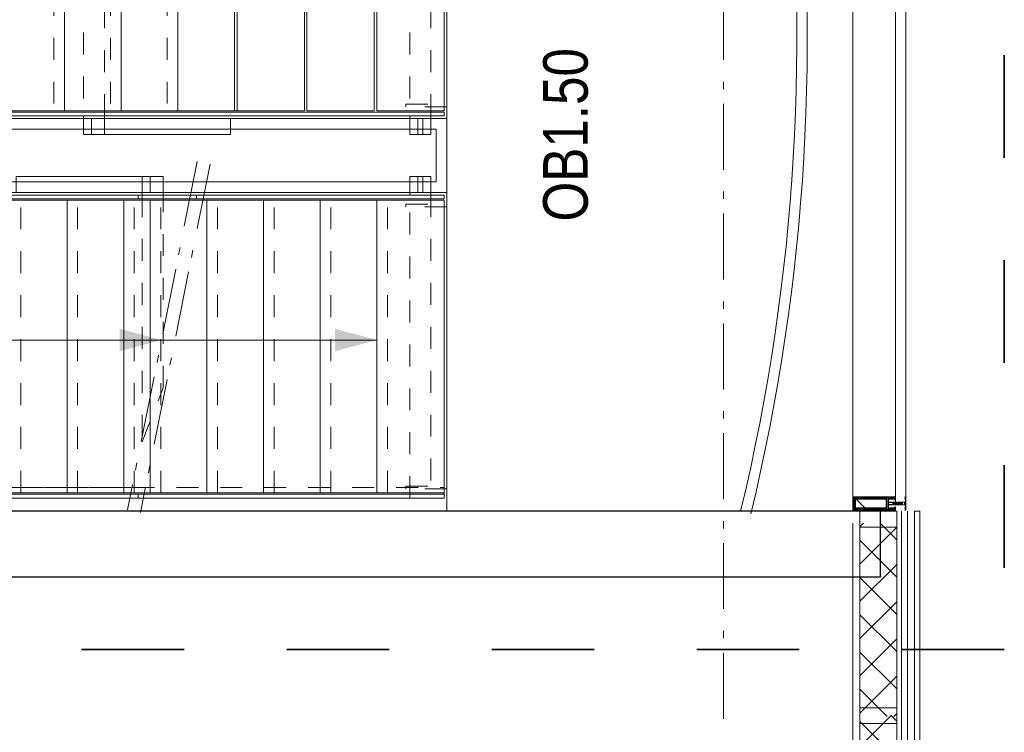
# Model space of a CAD drawing. Header units: millimetres. Extents: x 164327 to 368283, y 131426 to 274001.
# Tile 131 of 160: x 356817 to 360552, y 227124 to 229828. Entities that reach past the tile are written whole.
import ezdxf

# ---------------------------------------------------------------- set-up
doc = ezdxf.new("R2010")
doc.units = ezdxf.units.MM
doc.header["$LTSCALE"] = 400
for name, pattern in [('STYLE_01', [0.416641, 0.208282, -0.208359]), ('STYLE_06', [1.041641, 0.625, -0.208282, 0.069427, -0.138931]), ('STYLE_16', [0.177165, 0.11811, -0.059055]), ('STYLE_22', [1.944444, 0.972222, -0.972222])]:
    doc.linetypes.add(name, pattern=pattern)
for name, color, linetype, lineweight in [('Buitenkozijnen', 140, 'Continuous', 15), ('Fragmentaanduiding', 1, 'STYLE_22', 35), ('leuning', 43, 'Continuous', 5), ('Lijn-afbreek', 140, 'STYLE_06', 15), ('mat-beton (ihwg)', 5, 'Continuous', 25), ('mat-staal', 5, 'Continuous', 25), ('None', 7, 'Continuous', 9), ('Ruimtenummers', 5, 'Continuous', 25)]:
    doc.layers.add(name, color=color, linetype=linetype, lineweight=lineweight)
doc.styles.add('Arial Narrow', font='ARIALN.TTF', dxfattribs={"height": 222.25})

# ---------------------------------------------------------------- blocks, each defined once
blk = doc.blocks.new('*U336')
at = {"layer": 'Lijn-afbreek', "color": 8, "linetype": 'Continuous', "lineweight": 5}
for p, q in [((38691.1, -32740), (38691.1, -32980)), ((39801.1, -32740), (39801.1, -32980)), ((38691.1, -32980), (39801.1, -32980))]:
    blk.add_line(p, q, dxfattribs=at)
at = {"layer": 'Lijn-afbreek', "color": 8, "linetype": 'STYLE_01', "lineweight": 5}
blk.add_line((38691.1, -33020), (39801.1, -33020), dxfattribs=at)
blk = doc.blocks.new('*U337')
at = {"layer": 'Lijn-afbreek', "color": 8, "linetype": 'Continuous', "lineweight": 5}
for p, q in [((38691.1, -33170), (38691.1, -33450)), ((39801.1, -33170), (39801.1, -33450)), ((38691.1, -33450), (39801.1, -33450))]:
    blk.add_line(p, q, dxfattribs=at)
blk = doc.blocks.new('*U338')
at = {"layer": 'Lijn-afbreek', "color": 8, "linetype": 'Continuous', "lineweight": 5}
for p, q in [((38691.1, -32955), (38691.1, -33195)), ((39801.1, -32955), (39801.1, -33195)), ((38691.1, -33195), (39801.1, -33195))]:
    blk.add_line(p, q, dxfattribs=at)
at = {"layer": 'Lijn-afbreek', "color": 8, "linetype": 'STYLE_01', "lineweight": 5}
blk.add_line((38691.1, -33235), (39801.1, -33235), dxfattribs=at)
blk = doc.blocks.new('*U339')
at = {"layer": 'Lijn-afbreek', "color": 8, "linetype": 'Continuous', "lineweight": 5}
for p, q in [((38691.1, -32525), (38691.1, -32765)), ((39801.1, -32525), (39801.1, -32765)), ((38691.1, -32765), (39801.1, -32765))]:
    blk.add_line(p, q, dxfattribs=at)
at = {"layer": 'Lijn-afbreek', "color": 8, "linetype": 'STYLE_01', "lineweight": 5}
blk.add_line((38691.1, -32805), (39801.1, -32805), dxfattribs=at)
blk = doc.blocks.new('*U340')
at = {"layer": 'Lijn-afbreek', "color": 43, "linetype": 'Continuous', "lineweight": 9}
for p, q in [((40141.1, -32440), (40141.1, -32200)), ((41251.1, -32225), (40141.1, -32225)), ((41251.1, -32440), (41251.1, -32200))]:
    blk.add_line(p, q, dxfattribs=at)
at = {"layer": 'Lijn-afbreek', "color": 43, "linetype": 'STYLE_01', "lineweight": 9}
blk.add_line((41251.1, -32400), (40141.1, -32400), dxfattribs=at)
blk = doc.blocks.new('*U341')
at = {"layer": 'Lijn-afbreek', "color": 43, "linetype": 'STYLE_01', "lineweight": 9}
blk.add_line((41251.1, -32400), (40141.1, -32400), dxfattribs=at)
at = {"layer": 'Lijn-afbreek', "color": 43, "linetype": 'Continuous', "lineweight": 9}
for p, q in [((41251.1, -32440), (40141.1, -32440)), ((40141.1, -32680), (40141.1, -32440)), ((41251.1, -32680), (41251.1, -32440))]:
    blk.add_line(p, q, dxfattribs=at)
blk = doc.blocks.new('*U342')
at = {"layer": 'Lijn-afbreek', "color": 43, "linetype": 'Continuous', "lineweight": 9}
for p, q in [((40141.1, -32225), (40141.1, -31985)), ((41251.1, -32225), (41251.1, -31985)), ((41251.1, -32010), (40141.1, -32010))]:
    blk.add_line(p, q, dxfattribs=at)
at = {"layer": 'Lijn-afbreek', "color": 43, "linetype": 'STYLE_01', "lineweight": 9}
blk.add_line((41251.1, -32185), (40141.1, -32185), dxfattribs=at)
blk = doc.blocks.new('*U343')
at = {"layer": 'Lijn-afbreek', "color": 43, "linetype": 'Continuous', "lineweight": 9}
for p, q in [((40141.1, -32010), (40141.1, -31770)), ((41251.1, -32010), (41251.1, -31770)), ((41251.1, -31795), (40141.1, -31795))]:
    blk.add_line(p, q, dxfattribs=at)
at = {"layer": 'Lijn-afbreek', "color": 43, "linetype": 'STYLE_01', "lineweight": 9}
blk.add_line((41251.1, -31970), (40141.1, -31970), dxfattribs=at)
blk = doc.blocks.new('*U346')
at = {"layer": 'Lijn-afbreek', "color": 8, "linetype": 'Continuous', "lineweight": 5}
for p, q in [((38691.1, -32310), (38691.1, -32550)), ((39801.1, -32310), (39801.1, -32550)), ((38691.1, -32550), (39801.1, -32550))]:
    blk.add_line(p, q, dxfattribs=at)
at = {"layer": 'Lijn-afbreek', "color": 8, "linetype": 'STYLE_01', "lineweight": 5}
blk.add_line((38691.1, -32590), (39801.1, -32590), dxfattribs=at)
blk = doc.blocks.new('*U347')
at = {"layer": 'Lijn-afbreek', "color": 8, "linetype": 'Continuous', "lineweight": 5}
for p, q in [((38691.1, -32095), (38691.1, -32335)), ((39801.1, -32095), (39801.1, -32335)), ((38691.1, -32335), (39801.1, -32335))]:
    blk.add_line(p, q, dxfattribs=at)
at = {"layer": 'Lijn-afbreek', "color": 8, "linetype": 'STYLE_01', "lineweight": 5}
blk.add_line((38691.1, -32375), (39801.1, -32375), dxfattribs=at)
blk = doc.blocks.new('*U348')
at = {"layer": 'Lijn-afbreek', "color": 140, "linetype": 'Continuous', "lineweight": 15}
for p, q in [((38691.1, -31995), (38691.1, -32235)), ((39801.1, -31995), (39801.1, -32235)), ((38691.1, -32235), (39801.1, -32235))]:
    blk.add_line(p, q, dxfattribs=at)
at = {"layer": 'Lijn-afbreek', "color": 140, "linetype": 'STYLE_01', "lineweight": 15}
blk.add_line((38691.1, -32275), (39801.1, -32275), dxfattribs=at)
blk = doc.blocks.new('*U349')
at = {"layer": 'Lijn-afbreek', "color": 140, "linetype": 'Continuous', "lineweight": 15}
for p, q in [((38691.1, -31780), (38691.1, -32020)), ((39801.1, -31780), (39801.1, -32020)), ((38691.1, -32020), (39801.1, -32020))]:
    blk.add_line(p, q, dxfattribs=at)
at = {"layer": 'Lijn-afbreek', "color": 140, "linetype": 'STYLE_01', "lineweight": 15}
blk.add_line((38691.1, -32060), (39801.1, -32060), dxfattribs=at)
blk = doc.blocks.new('*U350')
at = {"layer": 'Lijn-afbreek', "color": 140, "linetype": 'Continuous', "lineweight": 15}
for p, q in [((38691.1, -31565), (38691.1, -31805)), ((39801.1, -31565), (39801.1, -31805)), ((38691.1, -31805), (39801.1, -31805))]:
    blk.add_line(p, q, dxfattribs=at)
at = {"layer": 'Lijn-afbreek', "color": 140, "linetype": 'STYLE_01', "lineweight": 15}
blk.add_line((38691.1, -31845), (39801.1, -31845), dxfattribs=at)
blk = doc.blocks.new('*U351')
at = {"layer": 'Lijn-afbreek', "color": 140, "linetype": 'Continuous', "lineweight": 15}
for p, q in [((38691.1, -31350), (38691.1, -31590)), ((39801.1, -31350), (39801.1, -31590)), ((38691.1, -31590), (39801.1, -31590))]:
    blk.add_line(p, q, dxfattribs=at)
at = {"layer": 'Lijn-afbreek', "color": 140, "linetype": 'STYLE_01', "lineweight": 15}
blk.add_line((38691.1, -31630), (39801.1, -31630), dxfattribs=at)
blk = doc.blocks.new('*U352')
at = {"layer": 'Lijn-afbreek', "color": 140, "linetype": 'Continuous', "lineweight": 15}
for p, q in [((38691.1, -31135), (38691.1, -31375)), ((39801.1, -31135), (39801.1, -31375)), ((38691.1, -31375), (39801.1, -31375))]:
    blk.add_line(p, q, dxfattribs=at)
at = {"layer": 'Lijn-afbreek', "color": 140, "linetype": 'STYLE_01', "lineweight": 15}
blk.add_line((38691.1, -31415), (39801.1, -31415), dxfattribs=at)
blk = doc.blocks.new('*U353')
at = {"layer": 'Lijn-afbreek', "color": 140, "linetype": 'Continuous', "lineweight": 15}
for p, q in [((38691.1, -30920), (38691.1, -31160)), ((39801.1, -30920), (39801.1, -31160)), ((38691.1, -31160), (39801.1, -31160))]:
    blk.add_line(p, q, dxfattribs=at)
at = {"layer": 'Lijn-afbreek', "color": 140, "linetype": 'STYLE_01', "lineweight": 15}
blk.add_line((38691.1, -31200), (39801.1, -31200), dxfattribs=at)
blk = doc.blocks.new('*U354')
at = {"layer": 'Lijn-afbreek', "color": 43, "linetype": 'Continuous', "lineweight": 9}
for p, q in [((38691.1, -30515), (38691.1, -30755.4)), ((38691.1, -30515), (39801.1, -30515)), ((39801.1, -30515), (39801.1, -30755.4)), ((38691.1, -30731.1), (39801.1, -30731.1))]:
    blk.add_line(p, q, dxfattribs=at)
at = {"layer": 'Lijn-afbreek', "color": 43, "linetype": 'STYLE_01', "lineweight": 9}
blk.add_line((38691.1, -30770), (39801.1, -30770), dxfattribs=at)
blk = doc.blocks.new('*U355')
at = {"layer": 'Lijn-afbreek', "color": 140, "linetype": 'Continuous', "lineweight": 15}
for p, q in [((38691.1, -30705), (38691.1, -30945)), ((39801.1, -30705), (39801.1, -30945)), ((38691.1, -30945), (39801.1, -30945))]:
    blk.add_line(p, q, dxfattribs=at)
at = {"layer": 'Lijn-afbreek', "color": 140, "linetype": 'STYLE_01', "lineweight": 15}
blk.add_line((38691.1, -30985), (39801.1, -30985), dxfattribs=at)
blk = doc.blocks.new('*U356')
at = {"layer": 'Lijn-afbreek', "color": 43, "linetype": 'Continuous', "lineweight": 9}
for p, q in [((38691.1, -32210), (38691.1, -32450)), ((39801.1, -32210), (39801.1, -32450))]:
    blk.add_line(p, q, dxfattribs=at)
at = {"layer": 'None', "color": 7}
for name in ['*U354', '*U355', '*U353', '*U352', '*U351', '*U350', '*U349', '*U348']:
    blk.add_blockref(name, (0, 0), dxfattribs=at)
blk = doc.blocks.new('*U357')
at = {"layer": 'leuning', "color": 140, "linetype": 'STYLE_01', "lineweight": 15}
for p, q in [((38671.1, -30515.2), (38671.1, -32262.2)), ((38711.1, -30515.2), (38711.1, -32262.2))]:
    blk.add_line(p, q, dxfattribs=at)
at = {"layer": 'leuning', "color": 43, "linetype": 'STYLE_01', "lineweight": 9}
for p, q in [((38671.1, -31768.1), (38671.1, -33450)), ((38711.1, -31768.1), (38711.1, -33450)), ((38671.1, -33450), (38711.1, -33450))]:
    blk.add_line(p, q, dxfattribs=at)
at = {"layer": 'Lijn-afbreek', "color": 8, "linetype": 'Continuous', "lineweight": 5}
for p, q in [((39271.1, -30730), (39271.1, -32378.2)), ((39271.1, -30731.1), (39271.1, -33195))]:
    blk.add_line(p, q, dxfattribs=at)
at = {"layer": 'Lijn-afbreek', "lineweight": 15}
for p, q in [((39948.6, -32513.7), (38626.5, -32249.3)), ((39938.8, -32562.7), (38616.7, -32298.3))]:
    blk.add_line(p, q, dxfattribs=at)
at = {"layer": 'Lijn-afbreek', "color": 43, "linetype": 'Continuous', "lineweight": 9}
for p in [(41251.1, -32655), (40141.1, -32895)]:
    blk.add_line(p, (40141.1, -32655), dxfattribs=at)
for points in [[(38671.1, -32290), (38671.1, -30515), (38686.1, -30515), (38686.1, -32290)], [(39821.1, -32510.6), (39821.1, -30515), (39806.1, -30515), (39806.1, -32510.6)], [(40136.1, -31325), (40136.1, -32239), (40136.1, -33450), (40121.1, -33450), (40121.1, -32356.6), (40121.1, -31325)], [(40051.1, -32082.4), (40121.1, -32082.4), (40121.1, -32162.4), (40051.1, -32162.4)], [(38671.1, -33450), (38671.1, -32290), (38686.1, -32290), (38686.1, -33450)], [(39821.1, -33450), (39821.1, -32290), (39806.1, -32290), (39806.1, -33450)], [(39891.1, -32384.7), (39821.1, -32384.7), (39821.1, -32304.7), (39891.1, -32304.7)], [(40141.1, -32665), (41251.1, -32665), (41251.1, -32920), (40141.1, -32920)], [(40141.1, -32930), (41251.1, -32930), (41251.1, -33185), (40141.1, -33185)], [(40141.1, -33195), (41251.1, -33195), (41251.1, -33450), (40141.1, -33450)], [(39891.1, -33350), (39831.1, -33350), (39831.1, -33370), (39891.1, -33370)], [(40051.1, -33320), (40121.1, -33320), (40121.1, -33400), (40051.1, -33400)]]:
    blk.add_lwpolyline(points, close=True, dxfattribs=at)
at = {"layer": 'Lijn-afbreek', "color": 140, "linetype": 'Continuous', "lineweight": 15}
for points in [[(39891.1, -31826.4), (39831.1, -31826.4), (39831.1, -32334.7), (39891.1, -32334.7)], [(40051.1, -32112.4), (40111.1, -32112.4), (40111.1, -32639.4), (40051.1, -32639.4)], [(40051.1, -33350), (40111.1, -33350), (40111.1, -33370), (40051.1, -33370)]]:
    blk.add_lwpolyline(points, close=True, dxfattribs=at)
at = {"layer": 'Lijn-afbreek', "color": 43, "linetype": 'STYLE_01', "lineweight": 9}
for points in [[(41271.1, -32082.4), (40121.1, -32082.4), (40121.1, -32162.4), (41271.1, -32162.4)], [(39090, -32384.7), (39821.1, -32384.7), (39821.1, -32304.7), (38885, -32304.7)], [(41271.1, -33320), (40121.1, -33320), (40121.1, -33400), (41271.1, -33400)]]:
    blk.add_lwpolyline(points, close=True, dxfattribs=at)
at = {"layer": 'Lijn-afbreek', "color": 8, "linetype": 'STYLE_01', "lineweight": 5}
blk.add_lwpolyline([(38671.1, -33320), (39821.1, -33320), (39821.1, -33400), (38671.1, -33400)], close=True, dxfattribs=at)
at = {"layer": 'Lijn-afbreek', "color": 8, "linetype": 'Continuous', "lineweight": 5}
blk.add_lwpolyline([(39891.1, -33320), (39821.1, -33320), (39821.1, -33400), (39891.1, -33400)], close=True, dxfattribs=at)
at = {"layer": 'Lijn-afbreek', "color": 8, "lineweight": 5}
for points in [[(39271.1, -32378.2), (39228.5, -32219.4), (39313.6, -32219.4)], [(39271.1, -33195), (39228.5, -33036.3), (39313.6, -33036.3)]]:
    blk.add_solid(points, dxfattribs=at)
at = {"layer": 'None', "color": 140, "linetype": 'Continuous', "lineweight": 15}
for p, q in [((39831.1, -32519.6), (39831.1, -30505)), ((39871.1, -32519.6), (39871.1, -30545)), ((40071.1, -30865.7), (40071.1, -33420)), ((40111.1, -30865.7), (40111.1, -33460)), ((40071.1, -33420), (39871.1, -33420)), ((40111.1, -33460), (39831.1, -33460))]:
    blk.add_line(p, q, dxfattribs=at)
at = {"layer": 'None', "color": 43, "linetype": 'Continuous', "lineweight": 9}
for p, q in [((39831.1, -33460), (39831.1, -31974.7)), ((39871.1, -33420), (39871.1, -31974.7))]:
    blk.add_line(p, q, dxfattribs=at)
at = {"layer": 'None', "color": 43, "linetype": 'STYLE_01', "lineweight": 9}
for points in [[(38706.1, -33304.8), (38716.1, -33304.8), (38716.1, -33460), (38706.1, -33460)], [(39776.1, -33304.8), (39786.1, -33304.8), (39786.1, -33460), (39776.1, -33460)], [(40156.1, -33304.8), (40166.1, -33304.8), (40166.1, -33460), (40156.1, -33460)]]:
    blk.add_lwpolyline(points, close=True, dxfattribs=at)
at = {"layer": 'None', "color": 140, "linetype": 'Continuous', "lineweight": 15, "flags": 128}
for points in [[(38621.1, -33460), (38621.1, -34295)], [(41321.1, -34295), (41321.1, -33460), (38621.1, -33460)]]:
    blk.add_lwpolyline(points, dxfattribs=at)
at = {"layer": 'None', "color": 7}
for name in ['*U356', '*U343', '*U342', '*U347', '*U340', '*U346', '*U341', '*U339', '*U336', '*U338', '*U337']:
    blk.add_blockref(name, (0, 0), dxfattribs=at)
blk = doc.blocks.new('*X831')
at = {"layer": 'None', "lineweight": 5}
for p, q in [((37842.8, -35130.6), (37945.9, -35027.5)), ((37947.3, -35167.5), (38087.3, -35027.5)), ((38088.8, -35167.5), (38228.8, -35027.5)), ((38230.2, -35167.5), (38370.2, -35027.5)), ((38371.6, -35167.5), (38511.6, -35027.5)), ((38513, -35167.5), (38576.4, -35104.1))]:
    blk.add_line(p, q, dxfattribs=at)
at = {"layer": 'None', "lineweight": 13}
for p, q in [((37855.5, -35027.5), (37995.5, -35167.5)), ((37996.9, -35027.5), (38136.9, -35167.5)), ((38138.3, -35027.5), (38278.3, -35167.5)), ((38279.7, -35027.5), (38419.7, -35167.5)), ((38421.1, -35027.5), (38561.1, -35167.5)), ((38562.5, -35027.5), (38576.4, -35041.4)), ((37842.8, -35156.2), (37854.1, -35167.5))]:
    blk.add_line(p, q, dxfattribs=at)
blk = doc.blocks.new('*U832')
at = {"layer": 'None', "color": 140, "lineweight": 15}
for p, q in [((37842.8, -35000), (38576.4, -35000)), ((37842.8, -35027.5), (38576.4, -35027.5)), ((37842.8, -35167.5), (38621.1, -35167.5)), ((37842.8, -35185.5), (38621.1, -35185.5)), ((37842.8, -35235), (38621.1, -35235)), ((37842.8, -35255), (38621.1, -35255)), ((38621.1, -35255), (38621.1, -35235))]:
    blk.add_line(p, q, dxfattribs=at)
at = {"layer": 'None', "color": 140, "linetype": 'Continuous', "lineweight": 15}
for p, q in [((37842.8, -35027.5), (38576.4, -35027.5)), ((37842.8, -35167.5), (38576.4, -35167.5))]:
    blk.add_line(p, q, dxfattribs=at)
at = {"layer": 'None', "color": 8, "linetype": 'Continuous', "lineweight": 5}
blk.add_line((37846.1, -35207.5), (38621.1, -35207.5), dxfattribs=at)
at = {"layer": 'None', "color": 140, "linetype": 'Continuous', "lineweight": 15}
blk.add_lwpolyline([(38621.1, -35027.5), (38621.1, -35167.5), (38561.1, -35167.5), (38561.1, -35027.5)], close=True, dxfattribs=at)
at = {"layer": 'None', "color": 140}
blk.add_blockref('*X831', (0, 0), dxfattribs=at)
blk = doc.blocks.new('*U834')
at = {"layer": 'None', "color": 140, "linetype": 'Continuous', "lineweight": 15}
blk.add_lwpolyline([(38621.1, -35002), (38626.1, -35002), (38626.1, -35014.5), (38621.1, -35014.5)], close=True, dxfattribs=at)
blk.add_open_spline([(38626.1, -35002), (38623.6, -35007), (38621.1, -35002)], degree=2, dxfattribs=at)
at = {"layer": 'None', "color": 43, "linetype": 'Continuous', "lineweight": 9}
blk.add_open_spline([(38622.3, -35008), (38622.9, -35007), (38623.6, -35007), (38624.2, -35007), (38624.8, -35008), (38625.4, -35009), (38625.7, -35010.8), (38626.1, -35012.5), (38626.1, -35016.5), (38625.7, -35018.2), (38625.4, -35020), (38624.8, -35021), (38624.2, -35022), (38623.6, -35022), (38622.9, -35022), (38622.3, -35021), (38621.7, -35020), (38621.4, -35018.2), (38621.1, -35016.5), (38621.1, -35012.5), (38621.4, -35010.8), (38621.7, -35009), (38622.3, -35008)], degree=2, knots=[0, 0, 0, 0.050228, 0.050228, 0.100454, 0.100454, 0.187421, 0.187421, 0.300233, 0.413046, 0.413046, 0.5, 0.5, 0.550228, 0.550228, 0.600454, 0.600454, 0.687421, 0.687421, 0.800233, 0.913046, 0.913046, 1, 1, 1], dxfattribs=at)
blk = doc.blocks.new('*U835')
at = {"layer": 'None', "color": 8, "lineweight": 5}
for p, q in [((38648.5, -35158), (38653.3, -35158.8)), ((38648.5, -35159.6), (38653.3, -35160.4)), ((38648.5, -35161.2), (38653.3, -35162)), ((38648.5, -35162.8), (38653.3, -35163.6)), ((38648.5, -35164.4), (38653.3, -35165.2)), ((38648.5, -35167.6), (38653.3, -35168.4)), ((38648.5, -35169.2), (38653.3, -35170)), ((38648.5, -35170.8), (38653.3, -35171.6)), ((38648.5, -35172.4), (38650.2, -35172.7)), ((38648.5, -35174), (38653.3, -35174.8)), ((38648.5, -35175.6), (38653.3, -35176.4)), ((38648.5, -35177.2), (38653.3, -35178)), ((38648.5, -35178.8), (38653.3, -35179.6)), ((38648.5, -35180.4), (38653.3, -35181.2)), ((38648.5, -35182), (38653.3, -35182.8)), ((38648.5, -35183.6), (38649, -35183.7)), ((38649.2, -35156.5), (38652.8, -35157.1)), ((38649.6, -35156.8), (38649.2, -35157.7)), ((38650.6, -35183.6), (38651.5, -35183.8)), ((38652.6, -35158), (38652.4, -35157.4)), ((38648.5, -35186.8), (38653.3, -35187.6)), ((38649, -35185.3), (38653.3, -35186)), ((38649.3, -35184.9), (38652.6, -35185.7)), ((38652.3, -35184.7), (38649.9, -35184.2)), ((38650.1, -35183.9), (38651.8, -35184.2))]:
    blk.add_line(p, q, dxfattribs=at)
at = {"layer": 'None', "color": 8, "linetype": 'Continuous', "lineweight": 5}
for p, q in [((38649.1, -35159.2), (38649.1, -35158.4)), ((38649.1, -35160.8), (38649.1, -35160)), ((38649.1, -35162.4), (38649.1, -35161.6)), ((38649.1, -35164), (38649.1, -35163.2)), ((38649.1, -35165.6), (38649.1, -35164.8)), ((38649.1, -35167.2), (38649.1, -35167.2)), ((38649.1, -35168.8), (38649.1, -35168)), ((38649.1, -35170.4), (38649.1, -35169.6)), ((38649.1, -35172), (38649.1, -35171.2)), ((38649.1, -35175.2), (38649.1, -35174.4)), ((38649.1, -35176.8), (38649.1, -35176)), ((38649.1, -35178.4), (38649.1, -35177.6)), ((38649.1, -35180), (38649.1, -35179.2)), ((38649.1, -35181.6), (38649.1, -35180.8)), ((38649.1, -35183.2), (38649.1, -35182.4)), ((38652.6, -35158.5), (38652.6, -35158)), ((38652.6, -35160.1), (38652.6, -35159.2)), ((38652.6, -35161.7), (38652.6, -35160.8)), ((38652.6, -35163.3), (38652.6, -35162.4)), ((38652.6, -35164.9), (38652.6, -35164)), ((38652.6, -35166.2), (38652.6, -35165.6)), ((38652.6, -35168.1), (38652.6, -35167.2)), ((38652.6, -35169.7), (38652.6, -35168.8)), ((38652.6, -35171.3), (38652.6, -35170.4)), ((38652.6, -35172.7), (38652.6, -35172)), ((38652.6, -35174.5), (38652.6, -35173.7)), ((38652.6, -35176.1), (38652.6, -35175.2)), ((38652.6, -35177.7), (38652.6, -35176.8)), ((38652.6, -35179.3), (38652.6, -35178.4)), ((38652.6, -35180.9), (38652.6, -35180)), ((38652.6, -35182.5), (38652.6, -35181.6)), ((38652.6, -35183.6), (38652.6, -35183.2)), ((38649.1, -35186.4), (38649.1, -35185.6)), ((38649.1, -35188), (38649.1, -35187.2)), ((38652.6, -35185.7), (38652.6, -35185.2)), ((38652.6, -35187.3), (38652.6, -35186.4)), ((38652.6, -35188.9), (38652.6, -35188))]:
    blk.add_line(p, q, dxfattribs=at)
at = {"layer": 'None', "color": 8, "lineweight": 5, "flags": 128}
for points in [[(38655.9, -35171.7), (38655.9, -35171.7, -0.414214), (38656.4, -35172.2), (38656.4, -35189.9), (38656.4, -35189.9, -0.414214), (38655.9, -35190.4), (38654.9, -35190.4), (38654.9, -35190.4, -0.414214), (38654.4, -35189.9), (38654.4, -35189.9, -0.414214), (38654.9, -35189.4), (38655.4, -35189.4), (38655.4, -35186.2), (38655.4, -35186.2, 0.414214), (38654.9, -35185.7), (38653.6, -35185.7), (38653.6, -35185.7, -0.221695), (38652.8, -35185.3), (38651.6, -35183.9), (38651.6, -35183.9, 0.466308), (38650.1, -35183.9), (38648.9, -35185.3), (38648.9, -35185.3, -0.221695), (38648.1, -35185.7), (38646.9, -35185.7), (38646.9, -35185.7, 0.414214), (38646.4, -35186.2), (38646.4, -35189.4), (38646.9, -35189.4), (38646.9, -35189.4, -0.414214), (38647.4, -35189.9), (38647.4, -35189.9, -0.414214), (38646.9, -35190.4), (38645.9, -35190.4), (38645.9, -35190.4, -0.414214), (38645.4, -35189.9), (38645.4, -35172.2), (38645.4, -35172.2, -0.414214), (38645.9, -35171.7), (38646.2, -35171.7), (38646.2, -35172.4), (38646.2, -35172.4, 0.414214), (38646.5, -35172.7), (38646.8, -35172.7), (38646.8, -35172.7, 0.414214), (38647.6, -35171.9), (38647.6, -35168), (38647.6, -35168, 0.414214), (38646.8, -35167.2), (38646.5, -35167.2), (38646.5, -35167.2, 0.414214), (38646.2, -35167.5), (38646.2, -35168.2), (38645.9, -35168.2), (38645.9, -35168.2, -0.414214), (38645.4, -35167.7), (38645.4, -35155), (38645.4, -35155, -0.351868), (38645.6, -35154.7), (38645.6, -35154.7, -0.351868), (38645.9, -35154.9), (38646.7, -35156.6), (38646.7, -35156.6, -0.314902), (38646.7, -35156.8), (38646.4, -35157.1), (38646.4, -35157.1, 0.198912), (38646.4, -35157.3), (38646.4, -35157.5), (38646.4, -35157.5, 0.198912), (38646.4, -35157.7), (38646.7, -35158), (38646.7, -35158, -0.414214), (38646.7, -35158.2), (38646.4, -35158.5), (38646.4, -35158.5, 0.198912), (38646.4, -35158.7), (38646.4, -35158.9), (38646.4, -35158.9, 0.198912), (38646.4, -35159.1), (38646.7, -35159.4), (38646.7, -35159.4, -0.414214), (38646.7, -35159.6), (38646.4, -35159.9), (38646.4, -35159.9, 0.198912), (38646.4, -35160.1), (38646.4, -35160.6), (38646.4, -35160.6, 0.087489), (38646.4, -35160.7), (38646.7, -35161.5), (38646.7, -35165.9), (38646.7, -35165.9, 0.414214), (38647, -35166.2), (38654.8, -35166.2), (38654.8, -35166.2, 0.414214), (38655.1, -35165.9), (38655.1, -35161.5), (38655.3, -35160.7), (38655.3, -35160.7, 0.087489), (38655.4, -35160.6), (38655.4, -35160.1), (38655.4, -35160.1, 0.198912), (38655.3, -35159.9), (38655, -35159.6), (38655, -35159.6, -0.414214), (38655, -35159.4), (38655.3, -35159.1), (38655.3, -35159.1, 0.198912), (38655.4, -35158.9), (38655.4, -35158.7), (38655.4, -35158.7, 0.198912), (38655.3, -35158.5), (38655, -35158.2), (38655, -35158.2, -0.414214), (38655, -35158), (38655.3, -35157.7), (38655.3, -35157.7, 0.198912), (38655.4, -35157.5), (38655.4, -35157.3), (38655.4, -35157.3, 0.198912), (38655.3, -35157.1), (38655, -35156.8), (38655, -35156.8, -0.314902), (38655, -35156.6), (38655.8, -35154.9), (38655.8, -35154.9, -0.351868), (38656.1, -35154.7), (38656.1, -35154.7, -0.351868), (38656.4, -35155), (38656.4, -35167.7), (38656.4, -35167.7, -0.414214), (38655.9, -35168.2), (38655.6, -35168.2), (38655.6, -35167.5), (38655.6, -35167.5, 0.414214), (38655.3, -35167.2), (38655, -35167.2), (38655, -35167.2, 0.414214), (38654.2, -35168), (38654.2, -35171.9), (38654.2, -35171.9, 0.414214), (38655, -35172.7), (38655.3, -35172.7), (38655.3, -35172.7, 0.414214), (38655.6, -35172.4), (38655.6, -35171.7)], [(38655.4, -35179.1, 0.414214), (38654.9, -35178.6), (38653.6, -35178.6), (38653.6, -35178.6, -0.414214), (38653.4, -35178.4), (38653.4, -35177.8), (38653.4, -35177.8, -0.414214), (38653.6, -35177.6), (38654.9, -35177.6), (38654.9, -35177.6, 0.414214), (38655.4, -35177.1), (38655.4, -35174.2), (38655.4, -35174.2, 0.414214), (38654.9, -35173.7), (38646.9, -35173.7), (38646.9, -35173.7, 0.414214), (38646.4, -35174.2), (38646.4, -35177.1), (38646.4, -35177.1, 0.414214), (38646.9, -35177.6), (38648.2, -35177.6), (38648.2, -35177.6, -0.414214), (38648.4, -35177.8), (38648.4, -35178.4), (38648.4, -35178.4, -0.414214), (38648.2, -35178.6), (38646.9, -35178.6), (38646.9, -35178.6, 0.414214), (38646.4, -35179.1), (38646.4, -35184.2), (38646.4, -35184.2, 0.414214), (38646.9, -35184.7), (38647.9, -35184.7), (38647.9, -35184.7, 0.221695), (38648.3, -35184.5), (38649.3, -35183.3), (38649.3, -35183.3, -0.466308), (38652.4, -35183.3), (38653.4, -35184.5), (38653.4, -35184.5, 0.221695), (38653.8, -35184.7), (38654.9, -35184.7), (38654.9, -35184.7, 0.414214), (38655.4, -35184.2), (38655.4, -35179.1)], [(38652.7, -35167.2), (38649.1, -35167.2), (38649.1, -35167.2, 0.414214), (38648.6, -35167.7), (38648.6, -35172.5), (38648.6, -35172.5, 0.414214), (38648.8, -35172.7), (38653, -35172.7), (38653, -35172.7, 0.414214), (38653.2, -35172.5), (38653.2, -35167.7), (38653.2, -35167.7, 0.414214), (38652.7, -35167.2, 0.414214)]]:
    blk.add_lwpolyline(points, format="xyb", close=True, dxfattribs=at)
for points in [[(38652.6, -35158.5), (38653.3, -35158.8), (38652.6, -35159.2), (38649.1, -35158.4), (38648.5, -35158), (38649.1, -35157.6)], [(38652.6, -35160.1), (38653.3, -35160.4), (38652.6, -35160.8), (38649.1, -35160), (38648.5, -35159.6), (38649.1, -35159.2)], [(38652.6, -35161.7), (38653.3, -35162), (38652.6, -35162.4), (38649.1, -35161.6), (38648.5, -35161.2), (38649.1, -35160.8)], [(38652.6, -35163.3), (38653.3, -35163.6), (38652.6, -35164), (38649.1, -35163.2), (38648.5, -35162.8), (38649.1, -35162.4)], [(38652.6, -35164.9), (38653.3, -35165.2), (38652.6, -35165.6), (38649.1, -35164.8), (38648.5, -35164.4), (38649.1, -35164)], [(38652.6, -35168.1), (38653.3, -35168.4), (38652.6, -35168.8), (38649.1, -35168), (38648.5, -35167.6), (38649.1, -35167.2)], [(38652.6, -35169.7), (38653.3, -35170), (38652.6, -35170.4), (38649.1, -35169.6), (38648.5, -35169.2), (38649.1, -35168.8)], [(38652.6, -35171.3), (38653.3, -35171.6), (38652.6, -35172), (38649.1, -35171.2), (38648.5, -35170.8), (38649.1, -35170.4)], [(38652.6, -35174.5), (38653.3, -35174.8), (38652.6, -35175.2), (38649.1, -35174.4), (38648.5, -35174), (38649.1, -35173.6)], [(38652.6, -35176.1), (38653.3, -35176.4), (38652.6, -35176.8), (38649.1, -35176), (38648.5, -35175.6), (38649.1, -35175.2)], [(38652.6, -35177.7), (38653.3, -35178), (38652.6, -35178.4), (38649.1, -35177.6), (38648.5, -35177.2), (38649.1, -35176.8)], [(38652.6, -35179.3), (38653.3, -35179.6), (38652.6, -35180), (38649.1, -35179.2), (38648.5, -35178.8), (38649.1, -35178.4)], [(38652.6, -35180.9), (38653.3, -35181.2), (38652.6, -35181.6), (38649.1, -35180.8), (38648.5, -35180.4), (38649.1, -35180)], [(38652.4, -35157.4), (38652.8, -35157.1), (38652.1, -35156.8), (38649.8, -35156.2), (38649.2, -35156.5), (38649.6, -35156.8)], [(38652.6, -35187.3), (38653.3, -35187.6), (38652.6, -35188), (38649.1, -35187.2), (38648.5, -35186.8), (38649.1, -35186.4)]]:
    blk.add_lwpolyline(points, close=True, dxfattribs=at)
for points in [[(38648.5, -35166), (38649.1, -35165.6), (38650.9, -35166.1)], [(38649, -35172.7), (38648.5, -35172.4), (38649.1, -35172), (38650.9, -35172.5)], [(38650.3, -35182.6), (38649.1, -35182.4), (38648.5, -35182), (38649.1, -35181.6), (38652.6, -35182.5)], [(38648.9, -35183.8), (38648.5, -35183.6), (38649.1, -35183.2), (38649.3, -35183.3)], [(38652.1, -35156.8), (38650.9, -35153.7), (38649.8, -35156.2)], [(38652.6, -35182.5), (38653.3, -35182.8), (38652.6, -35183.2), (38652.2, -35183.1)], [(38652.6, -35185.7), (38653.3, -35186), (38652.6, -35186.4), (38649.1, -35185.6), (38648.8, -35185.4)]]:
    blk.add_lwpolyline(points, dxfattribs=at)
blk = doc.blocks.new('*U836')
at = {"layer": 'None', "color": 8, "lineweight": 5, "flags": 128}
for points in [[(38637.4, -35200.2), (38637.4, -35199.3), (38636.4, -35198.5), (38636.4, -35198.5, 0.36397), (38636, -35198.5), (38636, -35198.5), (38635.5, -35198.9), (38635.5, -35198.9, -0.36397), (38635.1, -35198.9), (38635.1, -35198.9), (38634.6, -35198.5), (38634.6, -35198.5, 0.36397), (38634.2, -35198.5), (38634.2, -35198.5), (38633.7, -35198.9), (38633.7, -35198.9, -0.36397), (38633.3, -35198.9), (38633.3, -35198.9), (38632.8, -35198.5), (38632.8, -35198.5, 0.36397), (38632.4, -35198.5), (38632.4, -35198.5), (38631.9, -35198.9), (38631.9, -35198.9, -0.36397), (38631.5, -35198.9), (38631.5, -35198.9), (38631, -35198.5), (38631, -35198.5, 0.36397), (38630.6, -35198.5), (38630.6, -35198.5), (38630.1, -35198.9), (38630.1, -35198.9, -0.36397), (38629.7, -35198.9), (38629.7, -35198.9), (38629.2, -35198.5), (38629.2, -35198.5, 0.36397), (38628.8, -35198.5), (38628.8, -35198.5), (38628.5, -35198.7), (38627.6, -35198.7), (38627.4, -35198.5), (38627.4, -35198.5, 0.36397), (38627, -35198.5), (38627, -35198.5), (38626.7, -35198.7), (38626.4, -35198.7), (38626.4, -35198.7, -0.267949), (38626.1, -35198.5), (38626.1, -35198.5), (38625.9, -35198.2), (38625.9, -35198.2, 0.339454), (38625.6, -35198.1), (38625.6, -35198.1, 0.339454), (38625.4, -35198.4), (38625.4, -35198.4), (38625.4, -35201.8), (38625.4, -35201.8, 0.414214), (38625.7, -35202.1), (38625.7, -35202.1), (38626.6, -35202.1), (38626.6, -35202.1, 0.414214), (38626.9, -35201.8), (38626.9, -35201.8), (38626.9, -35200.1), (38626.9, -35200.1, 0.236068), (38626.7, -35199.9), (38626.7, -35199.9), (38626.7, -35199.9, -0.548276), (38626.8, -35199.6), (38626.8, -35199.6, -0.548276), (38627, -35199.8), (38627, -35199.8), (38627, -35199.8, 0.250388), (38627.3, -35199.7), (38627.3, -35199.7), (38628.1, -35199.7), (38628.1, -35199.7, -0.414214), (38628.4, -35200), (38628.4, -35200), (38628.4, -35200.7), (38628.4, -35200.7, 0.414214), (38628.7, -35201), (38628.7, -35201), (38628.8, -35201), (38628.8, -35201, 0.131652), (38629.1, -35200.9), (38629.1, -35200.9), (38630.4, -35200.2), (38637.4, -35200.2)], [(38656.8, -35198.1), (38656.8, -35198.1, 0.388879), (38659.5, -35200.6), (38659.5, -35200.6), (38671.3, -35200.6), (38672.5, -35201.3), (38673.8, -35201.3), (38673.8, -35200.1), (38674.7, -35200.1), (38674.7, -35202.2), (38627.1, -35202.2), (38627.1, -35200.1), (38628, -35200.1), (38628, -35201.3), (38629.2, -35201.3), (38630.4, -35200.6), (38642.2, -35200.6), (38642.2, -35200.6, 0.388879), (38644.9, -35198.1), (38644.9, -35198.1), (38645.5, -35190.6), (38648.4, -35190.6), (38648.4, -35188.6), (38653.4, -35188.6), (38653.4, -35190.6), (38656.2, -35190.6), (38656.8, -35198.1)], [(38664.4, -35200.2), (38664.4, -35199.3), (38665.4, -35198.5), (38665.4, -35198.5, -0.36397), (38665.8, -35198.5), (38665.8, -35198.5), (38666.3, -35198.9), (38666.3, -35198.9, 0.36397), (38666.7, -35198.9), (38666.7, -35198.9), (38667.2, -35198.5), (38667.2, -35198.5, -0.36397), (38667.6, -35198.5), (38667.6, -35198.5), (38668.1, -35198.9), (38668.1, -35198.9, 0.36397), (38668.5, -35198.9), (38668.5, -35198.9), (38669, -35198.5), (38669, -35198.5, -0.36397), (38669.4, -35198.5), (38669.4, -35198.5), (38669.9, -35198.9), (38669.9, -35198.9, 0.36397), (38670.3, -35198.9), (38670.3, -35198.9), (38670.8, -35198.5), (38670.8, -35198.5, -0.36397), (38671.2, -35198.5), (38671.2, -35198.5), (38671.7, -35198.9), (38671.7, -35198.9, 0.36397), (38672.1, -35198.9), (38672.1, -35198.9), (38672.6, -35198.5), (38672.6, -35198.5, -0.36397), (38673, -35198.5), (38673, -35198.5), (38673.2, -35198.7), (38674.1, -35198.7), (38674.4, -35198.5), (38674.4, -35198.5, -0.36397), (38674.8, -35198.5), (38674.8, -35198.5), (38675, -35198.7), (38675.4, -35198.7), (38675.4, -35198.7, 0.267949), (38675.6, -35198.5), (38675.6, -35198.5), (38675.8, -35198.2), (38675.8, -35198.2, -0.339454), (38676.1, -35198.1), (38676.1, -35198.1, -0.339454), (38676.4, -35198.4), (38676.4, -35198.4), (38676.4, -35201.8), (38676.4, -35201.8, -0.414214), (38676.1, -35202.1), (38676.1, -35202.1), (38675.2, -35202.1), (38675.2, -35202.1, -0.414214), (38674.9, -35201.8), (38674.9, -35201.8), (38674.9, -35200.1), (38674.9, -35200.1, -0.236068), (38675, -35199.9), (38675, -35199.9), (38675, -35199.9, 0.548276), (38674.9, -35199.6), (38674.9, -35199.6, 0.548276), (38674.7, -35199.8), (38674.7, -35199.8), (38674.7, -35199.8, -0.250388), (38674.5, -35199.7), (38674.5, -35199.7), (38673.7, -35199.7), (38673.7, -35199.7, 0.414214), (38673.4, -35200), (38673.4, -35200), (38673.4, -35200.7), (38673.4, -35200.7, -0.414214), (38673.1, -35201), (38673.1, -35201), (38672.9, -35201), (38672.9, -35201, -0.131652), (38672.6, -35200.9), (38672.6, -35200.9), (38671.4, -35200.2), (38664.4, -35200.2)]]:
    blk.add_lwpolyline(points, format="xyb", close=True, dxfattribs=at)
blk = doc.blocks.new('*U837')
at = {"layer": 'None', "color": 8, "linetype": 'STYLE_16', "lineweight": 5}
for p, q in [((38648.6, -35197.5), (38650.9, -35196.9)), ((38648.6, -35199.1), (38648.6, -35197.5)), ((38649.4, -35199.3), (38649.4, -35197.4)), ((38649.9, -35199.4), (38649.9, -35197.5)), ((38653.1, -35197.5), (38650.9, -35196.9)), ((38651.9, -35199.4), (38651.9, -35197.5)), ((38652.4, -35199.3), (38652.4, -35197.4)), ((38653.1, -35199.1), (38653.1, -35197.5))]:
    blk.add_line(p, q, dxfattribs=at)
at = {"layer": 'None', "color": 8, "lineweight": 5, "flags": 128}
blk.add_lwpolyline([(38650.9, -35199.5), (38650.9, -35199.5, 0.163834), (38655.2, -35198), (38655.2, -35198), (38655.2, -35198, 0.234469), (38655.6, -35197.2), (38655.6, -35197.2), (38655.6, -35196), (38646.1, -35196), (38646.1, -35197.2), (38646.1, -35197.2, 0.234469), (38646.5, -35198), (38646.5, -35198), (38646.5, -35198, 0.163834), (38650.9, -35199.5)], format="xyb", close=True, dxfattribs=at)
at = {"layer": 'None', "color": 8, "linetype": 'STYLE_16', "lineweight": 5}
for centre, radius, start, end in [((38649.2, -35200.8), 3.38, 79.3357, 100.6643), ((38650.9, -35205.6), 8.16, 82.9585, 97.0415), ((38650.9, -35202.8), 3.5, 73.4149, 106.5851), ((38652.5, -35200.8), 3.38, 79.3357, 100.6643)]:
    blk.add_arc(centre, radius, start, end, dxfattribs=at)
blk = doc.blocks.new('*U838')
at = {"layer": 'None', "color": 140, "linetype": 'Continuous', "lineweight": 15}
blk.add_lwpolyline([(38621.1, -35078), (38626.1, -35078), (38626.1, -35090.5), (38621.1, -35090.5)], close=True, dxfattribs=at)
blk.add_open_spline([(38626.1, -35078), (38623.6, -35083), (38621.1, -35078)], degree=2, dxfattribs=at)
at = {"layer": 'None', "color": 43, "linetype": 'Continuous', "lineweight": 9}
blk.add_open_spline([(38622.3, -35084), (38622.9, -35083), (38623.6, -35083), (38624.2, -35083), (38624.8, -35084), (38625.4, -35085), (38625.7, -35086.8), (38626.1, -35088.5), (38626.1, -35092.5), (38625.7, -35094.2), (38625.4, -35096), (38624.8, -35097), (38624.2, -35098), (38623.6, -35098), (38622.9, -35098), (38622.3, -35097), (38621.7, -35096), (38621.4, -35094.2), (38621.1, -35092.5), (38621.1, -35088.5), (38621.4, -35086.8), (38621.7, -35085), (38622.3, -35084)], degree=2, knots=[0, 0, 0, 0.050228, 0.050228, 0.100454, 0.100454, 0.187421, 0.187421, 0.300233, 0.413046, 0.413046, 0.5, 0.5, 0.550228, 0.550228, 0.600454, 0.600454, 0.687421, 0.687421, 0.800233, 0.913046, 0.913046, 1, 1, 1], dxfattribs=at)
blk = doc.blocks.new('*X839')
at = {"layer": 'None', "lineweight": 25}
blk.add_line((38631.6, -35049), (38670.1, -35010.5), dxfattribs=at)
blk = doc.blocks.new('*U843')
at = {"layer": 'mat-staal', "color": 43, "lineweight": 9}
blk.add_lwpolyline([(38631.6, -35007.8), (38670.1, -35007.8), (38670.1, -35130), (38631.6, -35130)], close=True, dxfattribs=at)
at = {"layer": 'None', "color": 8, "lineweight": 5, "flags": 128}
for points in [[(38626.1, -35000), (38675.7, -35000), (38675.7, -35150), (38672.8, -35150), (38672.8, -35145.4), (38673.3, -35145.4), (38673.3, -35144), (38672.8, -35144), (38672.8, -35142.1), (38672.6, -35141.9), (38672.6, -35137.7), (38672.6, -35137.7, 0.414214), (38670.9, -35136), (38670.9, -35136, 0.414214), (38669.2, -35137.7), (38669.2, -35141.9), (38668.9, -35142.1), (38668.9, -35144), (38668.4, -35144), (38668.4, -35145.4), (38668.9, -35145.4), (38668.9, -35150), (38667.1, -35150), (38667.1, -35137.2), (38667.1, -35137.2, 0.414214), (38665.9, -35136), (38657.4, -35136), (38657.4, -35136, 0.414214), (38656.2, -35137.2), (38656.2, -35154.2), (38654.8, -35154.2), (38654.8, -35157), (38655.2, -35157.4), (38654.8, -35157.8), (38654.8, -35158.4), (38655.2, -35158.8), (38654.8, -35159.2), (38654.8, -35159.8), (38655.2, -35160.2), (38654.8, -35161.2), (38654.8, -35166), (38653.1, -35166), (38653.1, -35155.2), (38653.1, -35155.2, 0.414214), (38650.9, -35153), (38650.9, -35153, 0.414214), (38648.7, -35155.2), (38648.7, -35166), (38647, -35166), (38647, -35161.2), (38646.6, -35160.2), (38647, -35159.8), (38647, -35159.2), (38646.6, -35158.8), (38647, -35158.4), (38647, -35157.8), (38646.6, -35157.4), (38647, -35157), (38647, -35154.2), (38645.6, -35154.2), (38645.6, -35137.2), (38645.6, -35137.2, 0.414214), (38644.4, -35136), (38635.9, -35136), (38635.9, -35136, 0.414214), (38634.7, -35137.2), (38634.7, -35150), (38632.8, -35150), (38632.8, -35145.4), (38633.3, -35145.4), (38633.3, -35144), (38632.8, -35144), (38632.8, -35142.1), (38632.6, -35141.9), (38632.6, -35137.7), (38632.6, -35137.7, 0.414214), (38630.9, -35136), (38630.9, -35136, 0.414214), (38629.2, -35137.7), (38629.2, -35141.9), (38628.9, -35142.1), (38628.9, -35144), (38628.4, -35144), (38628.4, -35145.4), (38628.9, -35145.4), (38628.9, -35150), (38626.1, -35150)], [(38636, -35162.2), (38636, -35162.2, 0.390793), (38637.6, -35160.9), (38637.6, -35160.9, 0.390793), (38636.4, -35159.2), (38636.4, -35159.2, -0.352623), (38634.9, -35157.3), (38634.9, -35150.5), (38634.9, -35150.5, 0.414214), (38634.6, -35150.2), (38633.3, -35150.2), (38632.8, -35150.4), (38632.8, -35150.4, -0.520293), (38632.5, -35150.2), (38632.5, -35147.5), (38632.7, -35147.4), (38632.7, -35145.4), (38632.7, -35145.4, -0.577863), (38632.7, -35145.1), (38632.8, -35145.1), (38632.8, -35145.1, 0.366605), (38633.1, -35144.9), (38633.1, -35144.9, 0.366605), (38632.9, -35144.5), (38632.9, -35144.5, -0.130834), (38631.6, -35143.5), (38631.6, -35143.5, 0.439074), (38630.1, -35143.5), (38630.1, -35143.5, -0.133252), (38628.8, -35144.5), (38628.8, -35144.5, 0.366605), (38628.6, -35144.9), (38628.6, -35144.9, 0.366605), (38628.9, -35145.1), (38629, -35145.1), (38629, -35145.1, -0.577455), (38629.1, -35145.4), (38629.1, -35147.4), (38629.2, -35147.5), (38629.2, -35150.2), (38629.2, -35150.2, -0.52048), (38628.9, -35150.4), (38628.4, -35150.2), (38626.2, -35150.2), (38626.2, -35150.2, 0.414214), (38625.9, -35150.5), (38625.9, -35158.3), (38625.9, -35158.3, -0.255976), (38624.9, -35160), (38624.9, -35160, 0.749676), (38625.6, -35162.2), (38629.7, -35162.2), (38629.7, -35162.2, 0.414214), (38631.7, -35160.2), (38631.7, -35160.2, -0.402808), (38632.1, -35159.7), (38632.1, -35159.7, -0.402808), (38632.7, -35160.2), (38632.7, -35160.2, 0.233259), (38632.9, -35160.5), (38636.2, -35161), (38636.2, -35161, -0.419014), (38636.3, -35161.1), (38636.3, -35161.1, -0.419014), (38636.2, -35161.2), (38634.9, -35161.2), (38634.9, -35161.2, 0.414214), (38634.4, -35161.7), (38634.4, -35161.7, 0.414214), (38634.9, -35162.2)], [(38629.9, -35145.2, -0.29188), (38630.1, -35144.7), (38630.6, -35144.3), (38630.6, -35144.3, -0.344328), (38631.2, -35144.3), (38631.7, -35144.7), (38631.7, -35144.7, -0.29188), (38631.8, -35145.2), (38631.4, -35146.9), (38631.4, -35146.9, -0.348796), (38630.9, -35147.4), (38630.9, -35147.4, -0.348796), (38630.3, -35146.9), (38629.9, -35145.2)], [(38665.7, -35162.2), (38665.7, -35162.2, -0.390793), (38664.1, -35160.9), (38664.1, -35160.9, -0.390793), (38665.3, -35159.2), (38665.3, -35159.2, 0.352623), (38666.9, -35157.3), (38666.9, -35150.5), (38666.9, -35150.5, -0.414214), (38667.2, -35150.2), (38668.4, -35150.2), (38668.9, -35150.4), (38668.9, -35150.4, 0.520293), (38669.2, -35150.2), (38669.2, -35147.5), (38669.1, -35147.4), (38669.1, -35145.4), (38669.1, -35145.4, 0.577863), (38669, -35145.1), (38668.9, -35145.1), (38668.9, -35145.1, -0.366605), (38668.6, -35144.9), (38668.6, -35144.9, -0.366605), (38668.8, -35144.5), (38668.8, -35144.5, 0.130834), (38670.1, -35143.5), (38670.1, -35143.5, -0.439074), (38671.6, -35143.5), (38671.6, -35143.5, 0.133252), (38672.9, -35144.5), (38672.9, -35144.5, -0.366605), (38673.1, -35144.9), (38673.1, -35144.9, -0.366605), (38672.8, -35145.1), (38672.7, -35145.1), (38672.7, -35145.1, 0.577455), (38672.7, -35145.4), (38672.7, -35147.4), (38672.5, -35147.5), (38672.5, -35150.2), (38672.5, -35150.2, 0.52048), (38672.8, -35150.4), (38673.3, -35150.2), (38675.6, -35150.2), (38675.6, -35150.2, -0.414214), (38675.9, -35150.5), (38675.9, -35158.3), (38675.9, -35158.3, 0.255976), (38676.8, -35160), (38676.8, -35160, -0.749676), (38676.1, -35162.2), (38672.1, -35162.2), (38672.1, -35162.2, -0.414214), (38670.1, -35160.2), (38670.1, -35160.2, 0.402808), (38669.6, -35159.7), (38669.6, -35159.7, 0.402808), (38669.1, -35160.2), (38669.1, -35160.2, -0.233259), (38668.8, -35160.5), (38665.5, -35161), (38665.5, -35161, 0.419014), (38665.4, -35161.1), (38665.4, -35161.1, 0.419014), (38665.5, -35161.2), (38666.8, -35161.2), (38666.8, -35161.2, -0.414214), (38667.3, -35161.7), (38667.3, -35161.7, -0.414214), (38666.8, -35162.2)], [(38671.8, -35145.2, 0.29188), (38671.7, -35144.7), (38671.2, -35144.3), (38671.2, -35144.3, 0.344328), (38670.6, -35144.3), (38670.1, -35144.7), (38670.1, -35144.7, 0.29188), (38669.9, -35145.2), (38670.3, -35146.9), (38670.3, -35146.9, 0.348796), (38670.9, -35147.4), (38670.9, -35147.4, 0.348796), (38671.4, -35146.9), (38671.8, -35145.2)], [(38630.1, -35159.2), (38630.1, -35159.2, -0.552342), (38630.7, -35160.4), (38630.7, -35160.4, -0.263556), (38629, -35161.4), (38625.5, -35161.4), (38625.5, -35161.4, -0.437017), (38625.2, -35161.1), (38625.2, -35161.1, -0.437017), (38625.5, -35160.8), (38625.5, -35160.8, 0.396568), (38627.2, -35159.5), (38627.2, -35159.5, -0.418874), (38627.7, -35159)], [(38627.9, -35153.2), (38627.9, -35153.2, -0.414214), (38628.7, -35152.4), (38628.7, -35152.4, -0.414214), (38629.6, -35153.2), (38629.6, -35156.1), (38629.6, -35156.1, -0.414214), (38628.7, -35157), (38628.7, -35157, -0.414214), (38627.9, -35156.1)], [(38632, -35157, -0.414214), (38631.2, -35156.1), (38631.2, -35153.2), (38631.2, -35153.2, -0.414214), (38632, -35152.4), (38632, -35152.4, -0.414214), (38632.9, -35153.2), (38632.9, -35156.1), (38632.9, -35156.1, -0.414214), (38632, -35157)], [(38669.7, -35157, 0.414214), (38670.6, -35156.1), (38670.6, -35153.2), (38670.6, -35153.2, 0.414214), (38669.7, -35152.4), (38669.7, -35152.4, 0.414214), (38668.9, -35153.2), (38668.9, -35156.1), (38668.9, -35156.1, 0.414214), (38669.7, -35157)], [(38671.6, -35159.2), (38671.6, -35159.2, 0.552342), (38671, -35160.4), (38671, -35160.4, 0.263556), (38672.7, -35161.4), (38676.2, -35161.4), (38676.2, -35161.4, 0.437017), (38676.5, -35161.1), (38676.5, -35161.1, 0.437017), (38676.2, -35160.8), (38676.2, -35160.8, -0.396568), (38674.5, -35159.5), (38674.5, -35159.5, 0.418874), (38674, -35159)], [(38673.9, -35153.2), (38673.9, -35153.2, 0.414214), (38673, -35152.4), (38673, -35152.4, 0.414214), (38672.2, -35153.2), (38672.2, -35156.1), (38672.2, -35156.1, 0.414214), (38673, -35157), (38673, -35157, 0.414214), (38673.9, -35156.1)]]:
    blk.add_lwpolyline(points, format="xyb", close=True, dxfattribs=at)
for points in [[(38628, -35134.2), (38673.8, -35134.2), (38673.8, -35003.8), (38628, -35003.8)], [(38654.9, -35136), (38646.9, -35136), (38646.9, -35151.7), (38654.9, -35151.7)]]:
    blk.add_lwpolyline(points, close=True, dxfattribs=at)
at = {"layer": 'None', "color": 43, "linetype": 'Continuous', "lineweight": 9}
blk.add_lwpolyline([(38634.1, -35010.2), (38667.6, -35010.2), (38667.6, -35127.5), (38634.1, -35127.5)], close=True, dxfattribs=at)
at = {"layer": 'mat-staal', "color": 43}
blk.add_blockref('*X839', (0, 0), dxfattribs=at)
at = {"layer": 'None', "color": 7}
for name in ['*U834', '*U838', '*U835', '*U836', '*U837']:
    blk.add_blockref(name, (0, 0), dxfattribs=at)
blk = doc.blocks.new('*U844')
at = {"layer": 'Buitenkozijnen', "color": 43, "linetype": 'Continuous', "lineweight": 9}
blk.add_line((38641.1, -35000), (41346.1, -35000), dxfattribs=at)
at = {"layer": 'Buitenkozijnen', "color": 140, "linetype": 'Continuous', "lineweight": 15}
for p, q in [((38646.1, -35162.2), (41288.9, -35162.2)), ((38646.1, -35202.2), (41288.9, -35202.2))]:
    blk.add_line(p, q, dxfattribs=at)
at = {"layer": 'None', "color": 7}
for name in ['*U832', '*U843']:
    blk.add_blockref(name, (0, 0), dxfattribs=at)
blk = doc.blocks.new('*X226')
at = {"layer": 'None', "lineweight": 5}
for p, q in [((22.5, -118.9), (141.4, 0)), ((22.5, -260.3), (162.5, -120.3)), ((22.5, -401.8), (162.5, -261.8)), ((22.5, -543.2), (162.5, -403.2)), ((22.5, -684.6), (162.5, -544.6)), ((22.5, -826), (162.5, -686)), ((22.5, -967.4), (162.5, -827.4)), ((22.5, -1108.9), (162.5, -968.9)), ((22.5, -1250.3), (162.5, -1110.3)), ((22.5, -1391.7), (162.5, -1251.7)), ((22.5, -1533.1), (162.5, -1393.1)), ((22.5, -1674.6), (162.5, -1534.6)), ((38.5, -1800), (162.5, -1676))]:
    blk.add_line(p, q, dxfattribs=at)
at = {"layer": 'None', "lineweight": 13}
for p, q in [((141.4, 0), (162.5, -21.1)), ((22.5, -22.5), (162.5, -162.5)), ((22.5, -163.9), (162.5, -303.9)), ((22.5, -305.3), (162.5, -445.3)), ((22.5, -446.7), (162.5, -586.7)), ((22.5, -588.1), (162.5, -728.1)), ((22.5, -729.5), (162.5, -869.5)), ((22.5, -870.9), (162.5, -1010.9)), ((22.5, -1012.3), (162.5, -1152.3)), ((22.5, -1153.7), (162.5, -1293.7)), ((22.5, -1295.1), (162.5, -1435.1)), ((22.5, -1436.5), (162.5, -1576.5)), ((22.5, -1577.9), (162.5, -1717.9)), ((22.5, -1719.3), (103.2, -1800))]:
    blk.add_line(p, q, dxfattribs=at)
blk = doc.blocks.new('HoutSkeletBouw element 1800mm (2D)')
at = {"layer": 'None', "color": 140, "lineweight": 15}
for p, q in [((-5, -1800), (-5, 0)), ((22.5, -1800), (22.5, 0)), ((162.5, -1800), (162.5, 0)), ((180.5, -1800), (180.5, 0)), ((230, -1800), (230, 0)), ((250, -1800), (250, 0))]:
    blk.add_line(p, q, dxfattribs=at)
at = {"layer": 'None', "color": 140, "linetype": 'Continuous', "lineweight": 15}
for p, q in [((22.5, -1800), (22.5, 0)), ((162.5, -1800), (162.5, 0))]:
    blk.add_line(p, q, dxfattribs=at)
at = {"layer": 'None', "color": 8, "linetype": 'Continuous', "lineweight": 5}
blk.add_line((202.5, 0), (202.5, -1800), dxfattribs=at)
at = {"layer": 'None', "color": 140, "linetype": 'Continuous', "lineweight": 15}
blk.add_lwpolyline([(22.5, 30), (162.5, 30), (162.5, -30), (22.5, -30)], close=True, dxfattribs=at)
at = {"layer": 'None', "color": 140}
blk.add_blockref('*X226', (0, 0), dxfattribs=at)
blk = doc.blocks.new('*U1166')
at = {"layer": 'mat-beton (ihwg)', "lineweight": 25}
for p, q in [((38371.1, -35105), (38371.1, -28810)), ((38621.1, -35105), (38621.1, -28810)), ((38371.1, -35105), (38621.1, -35105))]:
    blk.add_line(p, q, dxfattribs=at)
blk = doc.blocks.new('*U1368')
at = {"layer": 'None', "color": 140, "linetype": 'Continuous', "lineweight": 15}
for radius in [7670.6, 7710.6]:
    blk.add_arc((40415.7, -27117.3), radius, 256.46985, 276.77876, dxfattribs=at)

msp = doc.modelspace()

# ---------------------------------------------------------------- linework, layer by layer
at = {"layer": 'Fragmentaanduiding', "lineweight": 35}
msp.add_lwpolyline([(353332.14678, 227438.75849), (353332.14678, 231248.75849), (360552.14678, 231248.75849), (360552.14678, 227438.75849)], close=True, dxfattribs=at)
at = {"layer": 'None', "color": 43, "linetype": 'STYLE_06', "lineweight": 9}
msp.add_line((359486.97992, 251591.69912), (359486.97992, 217871.79849), dxfattribs=at)

# ---------------------------------------------------------------- block references
at = {"layer": 'mat-beton (ihwg)', "rotation": 90}
msp.add_blockref('*U1166', (324976.97992, 189341.69912), dxfattribs=at)
at = {"layer": 'None', "color": 7, "rotation": 90}
for name in ['*U357', '*U844', '*U1368']:
    msp.add_blockref(name, (324976.97992, 189341.69912), dxfattribs=at)
at = {"layer": 'None', "color": 7}
msp.add_blockref('HoutSkeletBouw element 1800mm (2D)', (359981.97992, 227187.75849), dxfattribs=at)

# ---------------------------------------------------------------- texts
at = {"layer": 'Ruimtenummers', "insert": (358802.74983, 229062.42515), "char_height": 169.333333, "attachment_point": 1, "rotation": 90, "style": 'Arial Narrow'}
msp.add_mtext('OB1.50', dxfattribs=at)

doc.saveas('drawing.dxf')
